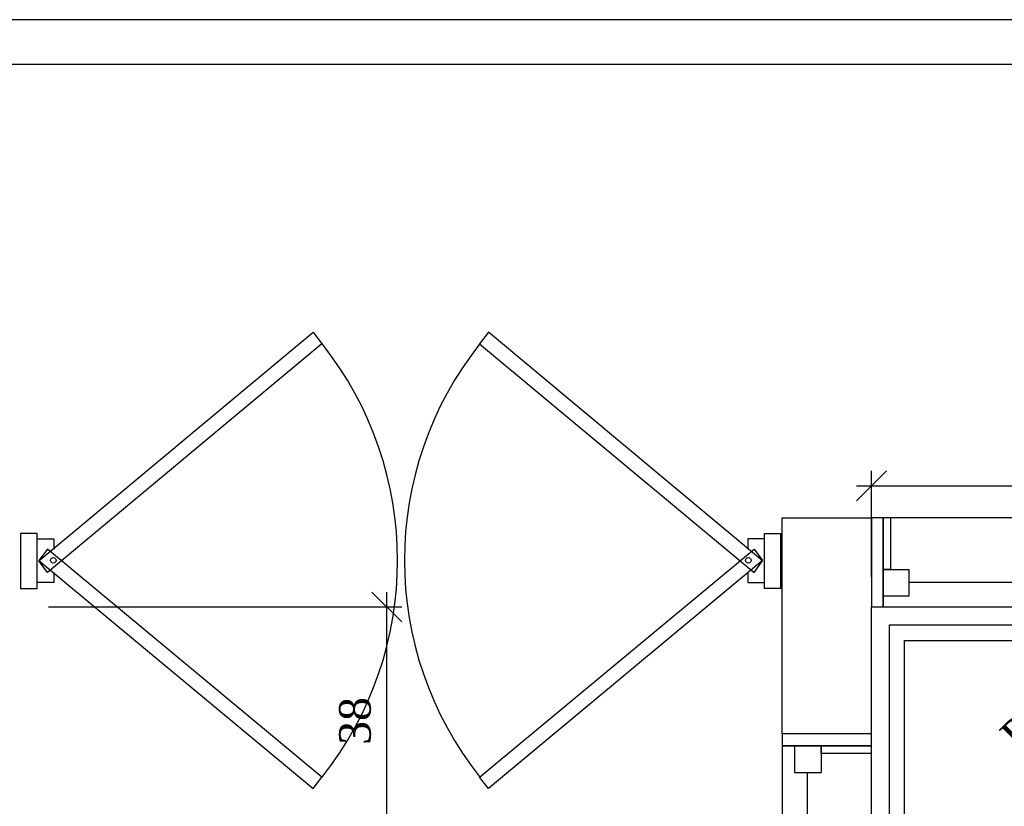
# Model space of a CAD drawing. Header units: millimetres. Extents: x 481 to 729890, y -1 to 83.
# Tile 21 of 60: x 515.75 to 522.34, y 43.44 to 48.71. Entities that reach past the tile are written whole.
import ezdxf

# ---------------------------------------------------------------- set-up
doc = ezdxf.new("R2010")
doc.units = ezdxf.units.MM
doc.header["$MEASUREMENT"] = 0
doc.layers.add('TQ-Seção tubo', color=1, linetype='Continuous', lineweight=30)
doc.layers.add('TQ-Textos tubo', color=7, linetype='Continuous', lineweight=20)
doc.styles.add('TimesNewRoman', font='times.ttf')
doc.dimstyles.new('UM_25.000000', dxfattribs={"dimtxt": 0.18, "dimasz": 0.2, "dimexe": 0.1, "dimexo": 0.2, "dimgap": 0, "dimtad": 1, "dimtih": 1, "dimtoh": 1, "dimdec": 1, "dimlfac": 25, "dimzin": 0, "dimdsep": 46, "dimtxsty": 'Standard', "dimblk": 'CLOSED', "dimblk1": 'CLOSED', "dimblk2": 'CLOSED', "dimcen": 0.09, "dimdle": 0.1, "dimadec": 1, "dimazin": 2, "dimtfac": 1, "dimtdec": 4, "dimtofl": 0, "dimtmove": 0, "dimatfit": 3, "dimldrblk": 'CLOSED', "dimfxl": 0, "dimtolj": 1, "dimarcsym": 0})

# ---------------------------------------------------------------- blocks, each defined once
blk = doc.blocks.new('_OBLIQUE')
at = {"color": 0, "linetype": 'ByBlock', "lineweight": -2}
blk.add_line((-0.5, -0.5), (0.5, 0.5), dxfattribs=at)
blk = doc.blocks.new('*D44')
at = {"color": 0, "linetype": 'Continuous', "lineweight": -2}
for p, q in [((521.4521, 44.9782), (521.4521, 45.6888)), ((524.1611, 45.1782), (524.1611, 45.6888)), ((521.3521, 45.5888), (524.2611, 45.5888))]:
    blk.add_line(p, q, dxfattribs=at)
at = {"layer": 'Defpoints', "color": 0}
for p in [(524.1611, 45.5888), (524.1611, 44.9782), (521.4521, 44.7782)]:
    blk.add_point(p, dxfattribs=at)
at = {"color": 0, "lineweight": -2, "xscale": 0.2, "yscale": 0.2, "zscale": 0.2, "rotation": 180}
blk.add_blockref('_OBLIQUE', (521.4521, 45.5888), dxfattribs=at)
at = {"color": 0, "lineweight": -2, "xscale": 0.2, "yscale": 0.2, "zscale": 0.2}
blk.add_blockref('_OBLIQUE', (524.1611, 45.5888), dxfattribs=at)
at = {"color": 7, "insert": (522.8066, 45.8006), "char_height": 0.2118, "attachment_point": 5, "rotation": 0.00573, "style": 'TimesNewRoman'}
blk.add_mtext('\\A1;68', dxfattribs=at)
blk = doc.blocks.new('*D57')
at = {"color": 0, "linetype": 'Continuous', "lineweight": -2}
for p, q in [((518.2053, 43.1525), (518.2053, 44.8782)), ((515.9401, 44.7782), (518.3053, 44.7782)), ((515.8021, 43.2525), (518.3053, 43.2525))]:
    blk.add_line(p, q, dxfattribs=at)
at = {"layer": 'Defpoints', "color": 0}
for p in [(515.7401, 44.7782), (518.2053, 44.7782), (515.6021, 43.2525)]:
    blk.add_point(p, dxfattribs=at)
at = {"color": 0, "lineweight": -2, "xscale": 0.2, "yscale": 0.2, "zscale": 0.2}
for p, rotation in [((518.2053, 44.7782), 90), ((518.2053, 43.2525), 270)]:
    blk.add_blockref('_OBLIQUE', p, dxfattribs=dict(at, rotation=rotation))
at = {"color": 7, "insert": (517.9935, 44.0153), "char_height": 0.2118, "attachment_point": 5, "rotation": 90, "style": 'TimesNewRoman'}
blk.add_mtext('\\A1;38', dxfattribs=at)

msp = doc.modelspace()

# ---------------------------------------------------------------- linework, layer by layer
at = {"color": 7}
for p, q in [((520.8551, 45.3752), (521.4521, 45.3752)), ((520.8551, 44.7782), (520.8551, 45.3752)), ((521.5811, 45.3752), (521.4521, 45.3752)), ((521.5301, 45.3752), (521.4521, 45.3752)), ((521.4521, 45.3752), (521.4521, 44.7782)), ((521.5301, 44.7782), (521.5301, 45.3752)), ((524.9591, 45.3752), (521.5301, 45.3752)), ((521.5301, 45.3752), (521.5301, 44.7782)), ((521.5811, 45.0302), (521.5811, 45.3752)), ((515.8631, 45.2702), (515.7521, 45.2702)), ((515.7521, 45.2702), (515.7521, 44.9012)), ((515.8631, 44.9012), (515.8631, 45.2702)), ((520.7351, 44.9012), (520.7351, 45.2702)), ((520.7351, 45.2702), (520.8431, 45.2702)), ((520.8431, 45.2702), (520.8431, 44.9012)), ((521.5301, 45.0302), (521.7041, 45.0302)), ((521.5301, 44.8532), (521.5301, 45.0302)), ((521.5301, 45.0302), (521.5301, 44.7782)), ((521.5811, 45.0302), (521.5301, 45.0302)), ((521.7041, 44.8532), (521.7041, 45.0302)), ((524.7821, 44.9432), (521.7041, 44.9432)), ((515.7521, 44.9012), (515.8631, 44.9012)), ((520.8431, 44.9012), (520.7351, 44.9012)), ((521.5301, 44.8532), (521.7041, 44.8532)), ((520.8551, 43.9292), (520.8551, 44.7782)), ((521.4521, 44.7782), (528.0401, 44.7782)), ((521.4521, 43.9292), (521.4521, 44.7782)), ((521.4521, 44.7782), (521.5301, 44.7782)), ((521.4521, 44.7782), (521.5301, 44.7782)), ((521.5301, 44.7782), (524.9591, 44.7782)), ((521.6741, 44.5532), (531.1241, 44.5532)), ((521.6741, 42.2702), (521.6741, 44.5532)), ((521.4521, 43.9292), (520.8551, 43.9292)), ((520.8551, 43.9292), (520.8551, 43.8482)), ((521.4521, 43.8482), (521.4521, 43.9292)), ((521.4521, 43.7882), (521.4521, 43.9112)), ((521.1161, 43.8482), (520.8551, 43.8482)), ((520.8551, 43.8482), (521.4521, 43.8482)), ((520.8551, 43.8482), (520.8551, 36.0422)), ((521.4521, 43.8482), (520.8551, 43.8482)), ((520.9361, 43.8482), (521.1161, 43.8482)), ((520.9361, 43.8482), (520.9361, 43.6712)), ((521.1161, 43.8482), (521.1161, 43.6712)), ((521.1161, 43.8002), (521.1161, 43.8482)), ((521.1161, 43.8002), (521.4521, 43.8002)), ((521.4521, 36.0902), (521.4521, 43.8482)), ((520.9361, 43.6712), (521.1161, 43.6712)), ((521.0231, 36.2192), (521.0231, 43.6712))]:
    msp.add_line(p, q, dxfattribs=at)
at = {"color": 7, "linetype": 'Continuous'}
for points in [[(517.7111, 46.6172), (517.7711, 46.5392), (515.9321, 45.0092), (515.8751, 45.0872), (517.7111, 46.6172)], [(518.8871, 46.6172), (518.8271, 46.5392), (520.6661, 45.0092), (520.7231, 45.0872), (518.8871, 46.6172)], [(517.7111, 43.5632), (517.7711, 43.6382), (515.9321, 45.1652), (515.8751, 45.0902), (517.7111, 43.5632)], [(518.8871, 43.5632), (518.8271, 43.6382), (520.6661, 45.1652), (520.7231, 45.0902), (518.8871, 43.5632)]]:
    msp.add_lwpolyline(points, close=True, dxfattribs=at)
at = {"color": 7}
for points in [[(515.9741, 45.0092), (515.9741, 44.9432), (515.8631, 44.9432), (515.8631, 45.2342), (515.9741, 45.2342), (515.9741, 45.1652)], [(520.6241, 45.0092), (520.6241, 44.9432), (520.7351, 44.9432), (520.7351, 45.2342), (520.6241, 45.2342), (520.6241, 45.1652)]]:
    msp.add_lwpolyline(points, dxfattribs=at)
msp.add_lwpolyline([(521.5721, 44.6582), (531.1241, 44.6582), (531.1241, 42.2702), (521.5721, 42.2702), (521.5721, 44.6582)], close=True, dxfattribs=at)
for centre in [(515.9711, 45.0902), (520.6271, 45.0902)]:
    msp.add_circle(centre, 0.0184, dxfattribs=at)
at = {"color": 7, "linetype": 'Continuous'}
for centre, start, end in [((515.9471, 45.0902), 321.43, 38.5696), ((520.6541, 45.0902), 141.43, 218.57)]:
    msp.add_arc(centre, 2.3308, start, end, dxfattribs=at)
at = {"layer": 'TQ-Seção tubo', "color": 5}
for p, q in [((541.9409, 48.7094), (506.2263, 48.7094)), ((541.9409, 48.4094), (506.2263, 48.4094))]:
    msp.add_line(p, q, dxfattribs=at)

# ---------------------------------------------------------------- texts
at = {"layer": 'TQ-Textos tubo', "insert": (522.8912, 44.2336), "char_height": 0.2118, "width": 1.161802, "attachment_point": 9, "rotation": 45.00011, "line_spacing_factor": 0.798, "style": 'TimesNewRoman'}
msp.add_mtext('PVC', dxfattribs=at)

# ---------------------------------------------------------------- dimensions: what is measured, and where the dimension line sits
at = {"linetype": 'Continuous'}
dim = msp.add_linear_dim(base=(524.1611, 45.5888), p1=(521.4521, 44.7782), p2=(524.1611, 44.9782), text='68', dimstyle='UM_25.000000', override={"dimtxt": 0.2118, "dimasz": 0.2, "dimexe": 0.1, "dimexo": 0.2, "dimtad": 1, "dimtih": 0, "dimtoh": 0, "dimdec": 1, "dimlfac": 25, "dimzin": 8, "dimtxsty": 'TimesNewRoman', "dimblk": 'OBLIQUE', "dimblk1": 'OBLIQUE', "dimblk2": 'OBLIQUE', "dimsah": 1, "dimdle": 0.1, "dimse1": 0, "dimse2": 0, "dimclrt": 7, "dimadec": 1, "dimazin": 3, "dimtmove": 2, "dimldrblk": 'OBLIQUE'}, dxfattribs=at)
dim.commit()
dim.dimension.update_dxf_attribs({"geometry": '*D44', "text_midpoint": (522.8066, 45.8006), "dimtype": 160, "text_rotation": 0.00573})
dim = msp.add_linear_dim(base=(518.2053, 44.7782), p1=(515.6021, 43.2525), p2=(515.7401, 44.7782), angle=90, text='38', dimstyle='UM_25.000000', override={"dimtxt": 0.2118, "dimasz": 0.2, "dimexe": 0.1, "dimexo": 0.2, "dimtad": 1, "dimtih": 0, "dimtoh": 0, "dimdec": 1, "dimlfac": 25, "dimzin": 8, "dimtxsty": 'TimesNewRoman', "dimblk": 'OBLIQUE', "dimblk1": 'OBLIQUE', "dimblk2": 'OBLIQUE', "dimsah": 1, "dimdle": 0.1, "dimse1": 0, "dimse2": 0, "dimclrt": 7, "dimadec": 1, "dimazin": 3, "dimtmove": 2, "dimldrblk": 'OBLIQUE'}, dxfattribs=at)
dim.commit()
dim.dimension.update_dxf_attribs({"geometry": '*D57', "text_midpoint": (517.9935, 44.0153), "dimtype": 160, "text_rotation": 90})

doc.saveas('drawing.dxf')
